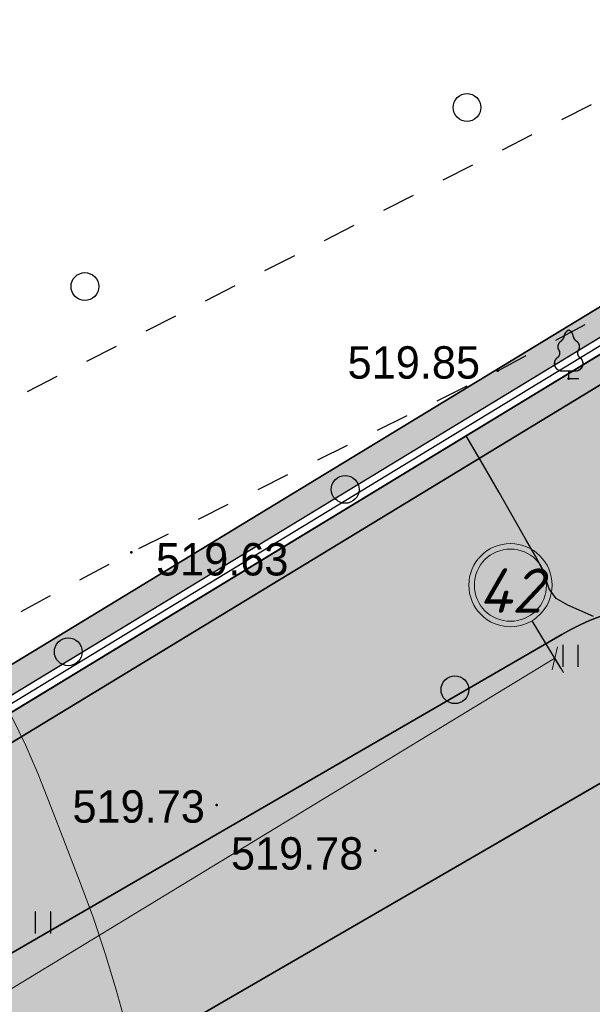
# Model space of a CAD drawing. Header units: millimetres. Extents: x 767170 to 66149698, y -983507 to 2493658.
# Tile 110 of 226: x 1940907 to 1956382, y -563826 to -537231. Entities that reach past the tile are written whole.
import ezdxf

# ---------------------------------------------------------------- set-up
doc = ezdxf.new("R2010")
doc.units = ezdxf.units.MM
doc.linetypes.add('Д_ТРОТ_ТРУБА', pattern=[3, 1.5, -1.5])
for name, color, linetype in [('(004) Точки рельефа', 7, 'Continuous'), ('(022) Возд. Линии', 7, 'Continuous'), ('(025) Дорога', 7, 'Continuous'), ('(031) Горизонтали', 42, 'Continuous'), ('(036) Растительность', 7, 'Continuous'), ('(038) Деревья', 7, 'Continuous'), ('(040) Ограда', 7, 'Continuous'), ('GLUXOY OG', 7, 'Continuous'), ('os', 3, 'Continuous')]:
    doc.layers.add(name, color=color, linetype=linetype)
doc.layers.add('(032) Горизонтали утолщенные', color=32, linetype='Continuous', lineweight=30)
doc.styles.add('BLACK', font='tahomabd.ttf')
doc.styles.add('D-431', font='txt')
doc.styles.get("Standard").update_dxf_attribs({"font": 'isocpeui.ttf'})
doc.linetypes.add('ОГРАДА_БЕТ', pattern='A,4,["|",Standard,S=0.8,R=0,X=0,Y=-0.8],4', length=8)
doc.linetypes.add('ОГРАДА_ГЛИН', pattern='A,4,["|",Standard,S=0.8,R=0,X=0,Y=-0.8],0.5,["|",Standard,S=0.8,R=0,X=0,Y=-0.8],3.5', length=8)
doc.dimstyles.new('genplan dimension', dxfattribs={"dimtxt": 1100, "dimasz": 450, "dimexe": 450, "dimexo": 0, "dimgap": 80, "dimtad": 1, "dimlfac": 0.001, "dimtxsty": 'BLACK', "dimblk": 'OBLIQUE', "dimcen": 0, "dimclrd": 186, "dimclre": 186, "dimclrt": 186, "dimadec": 1, "dimazin": 0, "dimtfac": 1, "dimtmove": 0, "dimatfit": 3, "dimldrblk": 'OBLIQUE', "dimfxl": 1, "dimlwd": 9, "dimlwe": 9, "dimarcsym": 0})

# ---------------------------------------------------------------- blocks, each defined once
blk = doc.blocks.new('d')
at = {"layer": '(038) Деревья'}
blk.add_ellipse((0, 0), major_axis=(0.2651650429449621, 0.2651650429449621), ratio=0.9999999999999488, start_param=5.497787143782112, end_param=11.7809724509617, dxfattribs=at)
blk = doc.blocks.new('I04010')
for p, q in [((-0.4122729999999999, 0.0071460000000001), (-0.4122729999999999, 1.207145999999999)), ((0.3877269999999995, 1.207145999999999), (0.3877269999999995, 0.0071460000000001))]:
    blk.add_line(p, q)
blk = doc.blocks.new('karagach-flat-45')
at = {"layer": '(038) Деревья', "const_width": 0.03750000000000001}
for points in [[(0, 1.3125, 0.2460341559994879), (-0.1171049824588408, 1.159285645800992, 0.4890786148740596)], [(0, 1.3125, -0.2460341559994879), (0.1171049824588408, 1.159285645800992, -0.4890786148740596)], [(-0.207997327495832, 1.009319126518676, 0.1815668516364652), (-0.1171049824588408, 1.159285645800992, 0.3030035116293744)], [(0.207997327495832, 1.009319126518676, -0.1815668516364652), (0.1171049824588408, 1.159285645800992, -0.3030035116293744)], [(-0.207997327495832, 1.009319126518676, 0.4308529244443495), (-0.2554195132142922, 0.7527973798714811, 0.5482763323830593)], [(0.207997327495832, 1.009319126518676, -0.4308529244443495), (0.2554195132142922, 0.7527973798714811, -0.5482763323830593)], [(-0.314697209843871, 0.5594194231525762, 0.6269492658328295), (-0.218374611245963, 0.2061839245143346, 0.7024651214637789)], [(-0.314697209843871, 0.5594194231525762, 0.3836029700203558), (-0.2554195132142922, 0.7527973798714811, 0.3529123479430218)], [(0.314697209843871, 0.5594194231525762, -0.6269492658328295), (0.218374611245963, 0.2061839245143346, -0.7024651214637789)], [(0.314697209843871, 0.5594194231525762, -0.3836029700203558), (0.2554195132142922, 0.7527973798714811, -0.3529123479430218)]]:
    blk.add_lwpolyline(points, format="xyb", dxfattribs=at)
for points in [[(0, 0.2061839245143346), (-0.218374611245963, 0.2061839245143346)], [(0, 0), (0, 0.2061839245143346)], [(0, 0.2061839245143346), (0.218374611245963, 0.2061839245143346)], [(0, 0), (0.28125, 0)]]:
    blk.add_lwpolyline(points, dxfattribs=at)
at = {"layer": '(038) Деревья'}
blk.add_lwpolyline([(0, 0), (0, 0.2061839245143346)], dxfattribs=at)
blk = doc.blocks.new('A$C05d28b1e')
at = {"layer": '(004) Точки рельефа', "color": 7, "linetype": 'ByBlock', "lineweight": -2}
for p in [(-93236.28961832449, 84554.57763954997), (-78921, 50853), (-77004, 50641), (-88825, 45949), (-82227, 37892)]:
    blk.add_point(p, dxfattribs=at)
at = {"layer": '(025) Дорога', "linetype": 'Д_ТРОТ_ТРУБА', "ltscale": 600, "flags": 128}
blk.add_lwpolyline([(27458.57960636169, 120221.9437040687), (8937.008527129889, 104733.4515533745), (7548.837046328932, 103432.7858590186), (-2273, 96670), (-15701.8629812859, 86136.91784507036), (-17766.72999620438, 85380.62311403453), (-18644.00000000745, 85674), (-40042.99999999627, 104576), (-45955.00000000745, 113584), (-51231.00000000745, 109004.9999999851), (-44895.00000000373, 102103), (-42025, 99008), (-25117.39768446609, 82840.66341361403), (-25117.39768446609, 81951.40475049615), (-25407.00000000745, 81084), (-32229, 76172), (-32638.94556894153, 76059.59519268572), (-33387.77804066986, 76494.72050660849), (-37188, 78427), (-42917.99999999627, 74170), (-43534.00000000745, 73566), (-56171.00000000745, 68379), (-72915, 59805), (-96929.00000000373, 47597), (-121277.9999999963, 30068), (-138829.0000000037, 14906), (-139804.1467532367, 14023.57079766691), (-138021.2970127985, 12053.3955911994), (-129914.0000000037, 19515.9999999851), (-105640.0000000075, 36924), (-88825.00000000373, 45949), (-78921.00000000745, 50853), (-56719.00000000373, 62542), (-42094.00000000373, 71045), (-39915.68751339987, 71829.24353212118), (-37271.13151793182, 72175.962139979), (-35502.58111401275, 71928.30599150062), (-34406.00000000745, 71614), (-29497.00000001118, 64248), (-29370.25252237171, 62877.85903450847), (-30299.91072109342, 61153.22491647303), (-32642.77542263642, 58415.5667077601), (-31513, 56567), (-31513, 56567), (-31513, 56567)], dxfattribs=at)
at = {"layer": '(031) Горизонтали', "color": 42, "linetype": 'Continuous', "lineweight": 0, "ltscale": 600}
blk.add_lwpolyline([(-88966.12593202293, 33156.6401527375), (-89236.56746445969, 34129.38404750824), (-89532.0907083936, 35109.99717952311), (-89858.91193680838, 36094.21763625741), (-90223.24742268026, 37077.78350517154), (-90629.59422547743, 38129.40604718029), (-90995.27349851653, 39083.57642875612), (-91340.17442015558, 39952.88432221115), (-91684.18616875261, 40749.91939993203), (-92047.1979226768, 41487.2713342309), (-92449.09886028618, 42177.52979747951), (-92909.77815994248, 42833.28446193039), (-93449.125, 43467.125)], dxfattribs=at)
at = {"layer": '(032) Горизонтали утолщенные', "color": 32, "linetype": 'Continuous', "lineweight": 30, "ltscale": 600}
blk.add_lwpolyline([(-83048.17536538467, 89647.40676391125), (-83745.30566788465, 89957.67554299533), (-84063.56132401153, 90131.01983734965), (-84250.65951407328, 90395.45127284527), (-84339.97052171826, 90664.69071422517), (-84469.18298464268, 90992.27749976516), (-84623.42430935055, 91275.57603369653), (-84877.64533599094, 91727.56688724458), (-85211.68074803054, 92313.30329366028), (-85605.36522894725, 92997.8384860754), (-86038.53346221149, 93746.22569778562), (-86491.02013128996, 94523.5181619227)], dxfattribs=at)
at = {"layer": '(040) Ограда', "ltscale": 600, "flags": 128}
blk.add_lwpolyline([(-65264.40736584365, 129736.0944886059), (-69527.56274084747, 127117.9602796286), (-60665.4079442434, 110685.5274772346), (-137358.727671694, 64079.83214361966), (-200340.084258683, 25825.59958398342), (-120612.5554367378, -95364.3361081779), (-115994.5822715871, -101904.9477696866)], dxfattribs=at)
at = {"layer": '(040) Ограда', "linetype": 'ОГРАДА_БЕТ', "ltscale": 600, "flags": 128}
blk.add_lwpolyline([(-64714.22453771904, 129604.5693745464), (-68996.00000000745, 126975), (-60133, 110541), (-137151.0000000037, 63738), (-199777.9999999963, 25699), (-120282.0000000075, -95139.0000000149), (-115667.8203322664, -101674.2387862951)], dxfattribs=at)
at = {"layer": '(022) Возд. Линии', "xscale": 1000, "yscale": 1000, "zscale": 1000}
blk.add_blockref('karagach-flat-45', (-77004.00000000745, 50641), dxfattribs=at)
at = {"layer": '(036) Растительность', "linetype": 'Continuous', "xscale": 500, "yscale": 500, "zscale": 500}
for p in [(-97924.1780786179, 81078.43723458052), (-76949.60146920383, 42847.17067630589)]:
    blk.add_blockref('I04010', p, dxfattribs=at)
at = {"layer": '(038) Деревья', "linetype": 'Continuous', "xscale": 1000, "yscale": 1000, "zscale": 1000}
for p in [(-86798.24089053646, 87668.63894158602), (-79752.13975318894, 57962.69707651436), (-90078.69484953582, 53126.20796938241), (-83044.78171133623, 47647.54014307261), (-90529.26976335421, 43260.90561242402)]:
    blk.add_blockref('d', p, dxfattribs=at)
at = {"layer": '(004) Точки рельефа', "linetype": 'ByBlock', "char_height": 875, "attachment_point": 4, "style": 'D-431'}
for s, insert in [('519.73', (-97133.97243679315, 84509.60294273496)), ('519.85', (-82979.16484620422, 51069.8348197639)), ('519.63', (-88156.41908337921, 45753.21846058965)), ('519.78', (-86131.51535568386, 37808.4941033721))]:
    blk.add_mtext(s, dxfattribs=dict(at, insert=insert))
blk = doc.blocks.new('_Oblique')
at = {"color": 0, "linetype": 'ByBlock', "lineweight": -2}
blk.add_line((-0.5, -0.5), (0.5, 0.5), dxfattribs=at)
blk = doc.blocks.new('*D288')
at = {"color": 186, "lineweight": 9, "transparency": 16777216}
for p, q in [((2255842.21373015, -554331.2133756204), (2330361.64044784, -509046.6128842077)), ((2330349.808324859, -509027.1421808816), (2330595.333913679, -509431.1741459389)), ((2255830.381608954, -554311.7426752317), (2256075.907195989, -554715.7746373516))]:
    blk.add_line(p, q, dxfattribs=at)
for p, xscale, yscale, zscale, rotation in [((2330361.64044784, -509046.6128842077), 450.0000000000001, 450.0000000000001, 450.0000000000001, 31.28656990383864), ((2255842.21373015, -554331.2133756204), 450, 450, 450, 211.2865699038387)]:
    blk.add_blockref('_Oblique', p, dxfattribs=dict(at, xscale=xscale, yscale=yscale, zscale=zscale, rotation=rotation))
at = {"color": 186, "transparency": 16777216, "insert": (2292697.259500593, -531023.0002948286), "char_height": 1100, "attachment_point": 5, "rotation": 31.28656990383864, "style": 'BLACK'}
blk.add_mtext('87,2', dxfattribs=at)
blk = doc.blocks.new('A$C2cdd6916')
at = {"layer": 'os', "color": 0}
blk.add_line((19282.18453569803, 52225.75967860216), (18503.20631618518, 53507.63055100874), dxfattribs=at)
at = {"layer": 'os', "color": 0, "lineweight": 0}
for radius in [1125, 975]:
    blk.add_circle((17918.97265155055, 54469.03370531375), radius, dxfattribs=at)
at = {"ltscale": 50}
blk.add_text('42', height=1200, dxfattribs=at).set_placement((17050.98614621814, 53722.37141121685))
dim = blk.add_linear_dim(base=(19119.19873189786, 52493.96583542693), p1=(-55412.06010698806, 7228.836044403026), p2=(19107.36660891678, 52513.43653875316), angle=31.28656990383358, dimstyle='genplan dimension')
dim.commit()
dim.dimension.update_dxf_attribs({"geometry": '*D288', "text_midpoint": (-18545.18221534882, 30517.57842480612), "insert": (-2311242.441715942, 561540.5787196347)})

msp = doc.modelspace()

# ---------------------------------------------------------------- hatches: boundary and pattern name
at = {"true_color": 0x7abf6e, "transparency": 33554687}
h = msp.add_hatch(color=83, dxfattribs=at)
h.dxf.hatch_style = 1
edge = h.paths.add_edge_path()
edge.add_line((1970748.476485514, -550619.8450821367), (1973559.529435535, -548958.0793507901))
edge.add_line((1973559.529435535, -548958.0793507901), (1968464.852124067, -539879.7478655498))
edge.add_line((1968464.852124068, -539879.7478655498), (1840672.305996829, -617520.7317785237))
edge.add_line((1840672.305996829, -617520.7317785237), (1859948.550380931, -646821.6125635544))
edge.add_line((1859948.55038093, -646821.6125635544), (1843343.965908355, -619497.4426312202))
edge.add_line((1843343.965908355, -619497.4426312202), (1842123.566701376, -617489.1782703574))
edge.add_line((1842123.566701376, -617489.1782703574), (1846866.488931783, -614606.9588566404))
edge.add_line((1846866.488931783, -614606.9588566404), (1848086.888142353, -616615.2232234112))
edge.add_line((1848086.888142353, -616615.2232234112), (1868468.811544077, -604229.362292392))
edge.add_line((1868468.811544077, -604229.362292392), (1955560.1191551, -553836.0047807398))
edge.add_arc((1959065.917890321, -559894.8310060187), 7000.000000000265, 48.67987082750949, 120.05482104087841, ccw=False)
edge.add_arc((1965668.573506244, -552384.5088546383), 3000.000000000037, 228.6798708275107, 299.8780372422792)
edge.add_line((1967163.039712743, -554985.7721549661), (1971766.090861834, -552341.2477086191))
edge.add_line((1971766.090861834, -552341.2477086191), (1970748.476485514, -550619.8450821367))
h = msp.add_hatch(color=83, dxfattribs=at)
h.dxf.hatch_style = 1
edge = h.paths.add_edge_path(flags=17)
edge.add_line((1940350.87137634, -574053.7158213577), (1943510.83998395, -574824.8178891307))
edge.add_line((1943510.83998395, -574824.8178891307), (1944281.942051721, -571664.8492815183))
edge.add_line((1944281.942051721, -571664.8492815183), (1947441.91065933, -572435.9513492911))
edge.add_line((1947441.91065933, -572435.9513492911), (1948213.012727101, -569275.9827416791))
edge.add_line((1948213.012727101, -569275.9827416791), (1951372.981334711, -570047.0848094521))
edge.add_line((1951372.98133471, -570047.0848094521), (1952144.083402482, -566887.1162018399))
edge.add_line((1952144.083402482, -566887.1162018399), (1955304.05201009, -567658.2182696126))
edge.add_line((1955304.05201009, -567658.2182696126), (1956075.154077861, -564498.2496620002))
edge.add_line((1956075.154077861, -564498.2496620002), (1962803.216729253, -566140.0454096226))
edge.add_line((1962803.216729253, -566140.0454096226), (1963745.771019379, -565567.2659834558))
edge.add_line((1963745.771019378, -565567.2659834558), (1965225.829636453, -568002.8206410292))
edge.add_line((1965225.829636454, -568002.8206410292), (1966677.221861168, -567120.8262410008))
edge.add_line((1966677.221861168, -567120.8262410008), (1961667.181190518, -558400.3647992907))
edge.add_arc((1959065.917890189, -559894.8310057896), 2999.999999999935, 29.87803724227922, 120.0548210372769)
edge.add_line((1957563.432718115, -557298.1911948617), (1926659.315366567, -575180.1391960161))
edge.add_arc((1928161.800538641, -577776.7790069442), 3000.000000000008, 120.0548210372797, 211.2865699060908)
edge.add_line((1925598.058793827, -579334.7354459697), (1928685.62339329, -584415.5695791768))
edge.add_line((1928685.623393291, -584415.5695791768), (1929711.120091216, -583792.3870035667))
edge.add_line((1929711.120091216, -583792.3870035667), (1930801.689598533, -585587.0062249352))
edge.add_line((1930801.689598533, -585587.0062249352), (1930846.934277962, -585559.5115524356))
edge.add_line((1930846.934277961, -585559.5115524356), (1932488.730025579, -578831.4489010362))
edge.add_line((1932488.73002558, -578831.4489010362), (1935648.698633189, -579602.550968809))
edge.add_line((1935648.698633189, -579602.550968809), (1936419.800700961, -576442.5823611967))
edge.add_line((1936419.800700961, -576442.5823611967), (1939579.76930857, -577213.6844289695))
edge.add_line((1939579.76930857, -577213.6844289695), (1940350.87137634, -574053.7158213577))

# ---------------------------------------------------------------- next in the draw order: block references
at = {"color": 5, "lineweight": 50}
msp.add_blockref('A$C05d28b1e', (2032748.063139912, -597565.0480394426), dxfattribs=at)

# ---------------------------------------------------------------- next in the draw order: hatches: boundary and pattern name
at = {"true_color": 0xb1ab95}
h = msp.add_hatch(color=253, dxfattribs=at)
h.dxf.hatch_style = 1
edge = h.paths.add_edge_path(flags=17)
edge.add_line((1955047.525999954, -783504.4460590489), (1954634.013410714, -782936.2675913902))
edge.add_line((1954634.013410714, -782936.2675913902), (1953650.451597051, -783794.0433801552))
edge.add_line((1953650.451597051, -783794.0433801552), (1916263.810219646, -732423.6978054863))
edge.add_line((1916263.810219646, -732423.6978054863), (1860948.571403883, -648341.6958428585))
edge.add_arc((1866379.956441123, -643925.8090035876), 7000.000000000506, 211.2865698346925, 219.1121955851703, ccw=False)
edge.add_line((1860397.892365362, -647561.0406871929), (1859948.550380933, -646821.6125635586))
edge.add_line((1859948.550380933, -646821.6125635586), (1840672.305996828, -617520.7317785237))
edge.add_line((1840672.305996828, -617520.7317785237), (1968464.852124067, -539879.7478655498))
edge.add_line((1968464.852124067, -539879.7478655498), (1973559.529435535, -548958.0793507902))
edge.add_line((1973559.529435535, -548958.0793507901), (1970748.476485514, -550619.8450821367))
edge.add_line((1970748.476485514, -550619.8450821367), (1973801.790616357, -555784.8497112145))
edge.add_line((1973801.790616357, -555784.8497112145), (1976496.635326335, -554191.7809679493))
edge.add_line((1976496.635326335, -554191.7809679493), (2029831.790409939, -649231.0127119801))
edge.add_line((2029831.790409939, -649231.0127119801), (1999207.491162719, -669492.4083698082))
edge.add_line((1999207.491162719, -669492.4083698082), (1998976.02385292, -674541.596867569))
edge.add_line((1998976.02385292, -674541.596867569), (2000332.408228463, -676379.5845428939))
edge.add_line((2000332.408228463, -676379.5845428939), (1979461.352329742, -695126.8030744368))
edge.add_line((1979461.352329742, -695126.8030744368), (2010428.66500042, -735054.4432709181))
edge.add_line((2010428.66500042, -735054.4432709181), (1963852.336794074, -775045.8964697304))
edge.add_line((1963852.336794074, -775045.8964697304), (1960985.087918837, -771707.5902839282))
edge.add_line((1960985.087918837, -771707.5902839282), (1956614.651568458, -775461.3288604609))
edge.add_line((1956614.651568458, -775461.3288604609), (1959631.802237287, -779606.9826770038))
edge.add_line((1959631.802237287, -779606.9826770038), (1960742.346307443, -778638.4641736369))
edge.add_line((1960742.346307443, -778638.4641736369), (1958201.535397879, -775680.2261045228))
edge.add_line((1958201.535397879, -775680.2261045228), (1960856.635670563, -773399.7782226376))
edge.add_line((1960856.635670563, -773399.7782226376), (1963397.984121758, -776358.6421455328))
edge.add_line((1963397.984121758, -776358.6421455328), (2011389.950775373, -735151.6908409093))
edge.add_line((2011389.950775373, -735151.6908409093), (1980413.594824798, -695212.390710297))
edge.add_line((1980413.594824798, -695212.390710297), (2001273.160606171, -676475.4930624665))
edge.add_line((2001273.160606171, -676475.4930624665), (1999686.657196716, -674325.6793621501))
edge.add_line((1999686.657196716, -674325.6793621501), (1999890.463491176, -669879.8835447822))
edge.add_line((1999890.463491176, -669879.8835447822), (2030760.640334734, -649455.8123846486))
edge.add_line((2030760.640334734, -649455.8123846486), (1968720.671129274, -538905.2570995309))
edge.add_line((1968720.671129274, -538905.2570995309), (1839688.706668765, -617299.2556584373))
edge.add_line((1839688.706668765, -617299.2556584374), (1915688.101631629, -732822.2365445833))
edge.add_line((1915688.101631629, -732822.2365445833), (1953534.35397895, -784824.1011186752))
edge.add_line((1953534.35397895, -784824.1011186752), (1955047.525999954, -783504.4460590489))
h.paths.add_polyline_path([(1915359.12529562, -733049.9729669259), (1839126.649909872, -617172.697875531), (1968866.853417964, -538348.4052332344), (2031291.411720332, -649584.2693404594), (2000280.733393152, -670101.2979304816), (2000092.733393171, -674202.2979304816), (2001810.733393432, -676530.2979307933), (1980957.733393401, -695261.2979307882), (2011937.448988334, -735204.9298118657), (1963658.580920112, -776662.052118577), (1964179.574012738, -777268.6386199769), (1961524.473740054, -779549.0865018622), (1961002.976365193, -778941.9128702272), (1959868.095145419, -779931.6560870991), (1961042.315831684, -781545.0698684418), (1965871.761951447, -777397.0908682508), (1965025.077039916, -776411.3049806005), (2012898.716097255, -735302.1533148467), (1981909.975888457, -695346.8855666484), (2002751.48577114, -676626.2064503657), (2000803.366736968, -673986.3804250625), (2000963.70572161, -670488.7731054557), (2032220.261645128, -649809.0690131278), (1969122.672423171, -537373.9144672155), (1838143.05058181, -616951.2217554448), (1914783.416707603, -733448.5117060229), (1953351.914864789, -786442.7632792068), (1955697.331497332, -784397.2979367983), (1955283.818908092, -783829.1194691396), (1953468.012482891, -785412.7055406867)])
at = {"true_color": 0x939598}
h = msp.add_hatch(color=252, dxfattribs=at)
h.dxf.hatch_style = 1
edge = h.paths.add_edge_path(flags=16)
edge.add_line((1880427.270110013, -639484.9940303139), (1867770.281991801, -647176.5004474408))
edge.add_arc((1866212.325555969, -644612.7587006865), 3000.000000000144, 211.286569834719, 301.28656983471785, ccw=False)
edge.add_line((1863648.583809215, -646170.7151365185), (1849710.570223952, -623234.6005741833))
edge.add_arc((1852274.311970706, -621676.6441383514), 2999.999999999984, 121.28656983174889, 211.2865698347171, ccw=False)
edge.add_line((1850716.355535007, -619112.9023915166), (1864253.704478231, -610886.410805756))
edge.add_arc((1865811.66091393, -613450.1525525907), 2999.999999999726, 29.088455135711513, 121.2865698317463, ccw=False)
edge.add_line((1868433.271513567, -611991.6746254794), (1876107.627853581, -625786.3118650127))
edge.add_line((1876107.627853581, -625786.3118650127), (1877080.662450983, -627535.339235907))
edge.add_line((1877080.662450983, -627535.339235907), (1879026.731645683, -631033.3939775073))
edge.add_line((1879026.731645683, -631033.3939775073), (1879999.766243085, -632782.4213484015))
edge.add_line((1879999.766243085, -632782.4213484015), (1881490.924273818, -635462.7743564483))
edge.add_arc((1878869.313674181, -636921.2522835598), 3000.000000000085, -58.71343016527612, 29.088455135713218, ccw=False)
edge = h.paths.add_edge_path(flags=16)
edge.add_line((1939772.024585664, -650296.191755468), (1947878.067849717, -665367.2723044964))
edge.add_arc((1945235.984964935, -666788.3275567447), 2999.999999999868, -61.726229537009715, 28.273770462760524, ccw=False)
edge.add_line((1946657.040217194, -669430.4104415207), (1918933.76865556, -684341.487186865))
edge.add_arc((1917512.713403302, -681699.4043020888), 2999.999999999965, 209.0884551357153, 298.27377046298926, ccw=False)
edge.add_line((1914891.102803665, -683157.8822292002), (1907381.915698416, -669660.1362956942))
edge.add_arc((1910003.526298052, -668201.6583685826), 2999.999999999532, 121.28656990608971, 209.0884551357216, ccw=False)
edge.add_line((1908445.569859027, -665637.9166237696), (1935571.985261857, -649153.5052629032))
edge.add_arc((1937129.941700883, -651717.2470077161), 2999.999999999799, 28.273770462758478, 121.2865699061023, ccw=False)
edge = h.paths.add_edge_path(flags=16)
edge.add_line((1976178.983053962, -650225.9773043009), (1970787.97263227, -640746.64066798))
edge.add_line((1970787.97263227, -640746.64066798), (1966845.925335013, -633815.1027105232))
edge.add_arc((1969453.701191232, -632332.0298587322), 3000.000000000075, 120.09939656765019, 209.6273998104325, ccw=False)
edge.add_line((1967949.196314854, -629736.5597516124), (1991375.965033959, -616156.8665472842))
edge.add_arc((1992880.469910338, -618752.3366544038), 2999.999999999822, 29.878037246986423, 120.0993965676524, ccw=False)
edge.add_line((1995481.733210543, -617257.8704476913), (1998348.35452715, -622247.5027277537))
edge.add_line((1998348.35452715, -622247.5027277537), (2000919.195362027, -626722.3004076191))
edge.add_line((2000919.195362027, -626722.3004076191), (2002845.285739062, -630074.8474161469))
edge.add_arc((2000244.022438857, -631569.3136228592), 2999.999999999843, -59.03634284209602, 29.878037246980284, ccw=False)
edge.add_line((2001787.505243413, -634141.795077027), (1990233.700708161, -641074.0505451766))
edge.add_arc((1991777.183512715, -643646.531999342), 2999.99999999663, 120.9636571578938, 150.6005223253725)
edge.add_line((1989163.528653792, -642173.8445652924), (1986037.705463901, -647721.405289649))
edge.add_arc((1983424.050604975, -646248.7178555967), 3000.000000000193, 298.2737704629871, 330.60052232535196, ccw=False)
edge.add_line((1984845.105857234, -648890.8007403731), (1980207.81416244, -651384.9873372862))
edge.add_arc((1978786.758910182, -648742.9044525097), 3000.000000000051, 209.6273998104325, 298.2737704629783, ccw=False)
edge = h.paths.add_edge_path(flags=16)
edge.add_line((1961667.181190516, -558400.3647992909), (1966677.221861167, -567120.826241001))
edge.add_line((1966677.221861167, -567120.8262410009), (1970161.498557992, -573185.5475844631))
edge.add_line((1970161.498557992, -573185.5475844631), (1974618.857152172, -580944.0122971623))
edge.add_arc((1972017.593851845, -582438.4785036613), 2999.999999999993, -59.41036551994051, 29.87803724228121, ccw=False)
edge.add_line((1973544.250917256, -585020.9808182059), (1964930.634398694, -590112.9563191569))
edge.add_line((1964930.634398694, -590112.9563191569), (1960857.898221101, -592520.5713776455))
edge.add_line((1960857.898221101, -592520.5713776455), (1950497.233115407, -598645.3219720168))
edge.add_line((1950497.233115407, -598645.3219720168), (1952574.662052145, -602063.8971988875))
edge.add_line((1952574.662052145, -602063.8971988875), (1961717.472685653, -596659.086379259))
edge.add_arc((1963244.130950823, -599241.5879845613), 3000.000000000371, 30.60362588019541, 120.58966109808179, ccw=False)
edge.add_line((1965826.260384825, -597714.3003279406), (1968293.686331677, -601887.0498475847))
edge.add_line((1968293.686331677, -601887.0498475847), (1971711.755776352, -599809.9282688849))
edge.add_line((1971711.755776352, -599809.9282688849), (1969269.969684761, -595679.3881652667))
edge.add_arc((1971852.471999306, -594152.7310998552), 2999.999999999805, 120.58963448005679, 210.5896344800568, ccw=False)
edge.add_line((1970325.814933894, -591570.2287853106), (1975472.875033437, -588527.5226383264))
edge.add_arc((1976999.532098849, -591110.0249528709), 2999.999999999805, 29.878037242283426, 120.58963448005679, ccw=False)
edge.add_line((1979600.795399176, -589615.5587463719), (1985817.426371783, -600436.2075709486))
edge.add_line((1985817.426371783, -600436.2075709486), (1980132.892931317, -603702.060406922))
edge.add_line((1980132.892931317, -603702.060406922), (1982210.79604218, -607121.4159251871))
edge.add_line((1982210.79604218, -607121.4159251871), (1987810.047980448, -603904.5586380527))
edge.add_line((1987810.047980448, -603904.5586380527), (1990500.142011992, -608586.928067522))
edge.add_arc((1987898.878711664, -610081.3942740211), 3000.000000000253, -59.90060343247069, 29.878037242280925, ccw=False)
edge.add_line((1989403.383588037, -612676.8643811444), (1960880.314669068, -629210.7077723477))
edge.add_line((1960880.314669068, -629210.7077723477), (1964534.702022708, -635224.2940161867))
edge.add_line((1964534.702022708, -635224.2940161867), (1963409.616454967, -635864.1434332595))
edge.add_line((1963409.616454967, -635864.1434332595), (1972585.133428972, -651998.0046958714))
edge.add_arc((1969977.357572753, -653481.0775476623), 3000.000000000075, -61.72622953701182, 29.627399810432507, ccw=False)
edge.add_line((1971398.412825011, -656123.1604324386), (1955463.983166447, -664693.5596006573))
edge.add_arc((1954042.927914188, -662051.4767158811), 2999.999999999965, 208.2737704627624, 298.27377046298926, ccw=False)
edge.add_line((1951400.845029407, -663472.5319681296), (1942878.026545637, -647626.5662251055))
edge.add_arc((1945520.109430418, -646205.5109728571), 2999.999999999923, 120.0993965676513, 208.2737704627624, ccw=False)
edge.add_line((1944015.60455404, -643610.0408657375), (1946516.52934272, -642160.3406631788))
edge.add_line((1946516.52934272, -642160.3406631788), (1944591.162648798, -638991.9960011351))
edge.add_line((1944591.162648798, -638991.9960011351), (1920129.358980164, -653857.1533879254))
edge.add_line((1920129.358980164, -653857.1533879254), (1906696.309750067, -662020.2632589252))
edge.add_arc((1905138.353311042, -659456.521514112), 2999.999999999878, 209.0884782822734, 301.28656990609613, ccw=False)
edge.add_line((1902516.743300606, -660915.0005003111), (1891323.472172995, -640795.1223127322))
edge.add_arc((1893945.082772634, -639336.6443856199), 3000.000000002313, 120.58963448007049, 209.0884551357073, ccw=False)
edge.add_line((1892418.42570722, -636754.142071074), (1903041.634522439, -630474.1876626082))
edge.add_arc((1904376.635843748, -633160.778713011), 3000.000000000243, 30.58965835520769, 116.42336694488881, ccw=False)
edge.add_line((1906959.137522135, -631634.1205714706), (1910189.363449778, -637098.3902648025))
edge.add_line((1910189.363449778, -637098.3902648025), (1913685.657572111, -635071.7086467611))
edge.add_line((1913685.657572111, -635071.7086467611), (1910422.340058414, -629631.695035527))
edge.add_arc((1912984.976892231, -628071.9218283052), 2999.999999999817, 120.589634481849, 211.3271806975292, ccw=False)
edge.add_line((1911458.319826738, -625489.4195138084), (1923775.464070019, -618217.2974388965))
edge.add_line((1923775.464070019, -618217.2974388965), (1921698.035133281, -614798.722212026))
edge.add_line((1921698.035133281, -614798.722212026), (1909287.457220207, -622135.2873527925))
edge.add_line((1909287.457220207, -622135.2873527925), (1897140.570620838, -629315.9702684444))
edge.add_line((1897140.570620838, -629315.9702684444), (1890608.477607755, -633177.4444263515))
edge.add_arc((1889081.820542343, -630594.9421118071), 2999.999999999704, 209.0884551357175, 300.5896344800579, ccw=False)
edge.add_line((1886460.209942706, -632053.4200389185), (1873748.146825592, -609203.5168682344))
edge.add_arc((1876369.75742523, -607745.0389411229), 3000.000000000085, 120.0548210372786, 209.0884551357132, ccw=False)
edge.add_line((1874867.272253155, -605148.3991301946), (1891769.453651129, -595368.3453779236))
edge.add_line((1891769.453651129, -595368.3453779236), (1912374.495546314, -583445.717608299))
edge.add_arc((1913876.980718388, -586042.3574192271), 3000.000000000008, 31.28656990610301, 120.05482103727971, ccw=False)
edge.add_line((1916440.722463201, -584484.4009802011), (1919712.527286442, -589868.4171157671))
edge.add_line((1919712.527286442, -589868.4171157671), (1928685.62339329, -584415.569579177))
edge.add_line((1928685.62339329, -584415.569579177), (1925598.058793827, -579334.73544597))
edge.add_arc((1928161.80053864, -577776.7790069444), 3000.000000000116, 120.0548210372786, 211.2865699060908, ccw=False)
edge.add_line((1926659.315366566, -575180.1391960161), (1953848.742367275, -559447.6102815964))
edge.add_line((1953848.742367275, -559447.6102815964), (1957563.432718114, -557298.1911948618))
edge.add_arc((1959065.917890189, -559894.8310057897), 2999.999999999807, 29.878037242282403, 120.0548210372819, ccw=False)
edge = h.paths.add_edge_path(flags=16)
edge.add_line((1958721.111411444, -747458.9423001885), (1947104.752274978, -756998.5940556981))
edge.add_arc((1945200.814969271, -754680.1845284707), 3000.000000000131, 216.0466201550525, 309.39371673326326, ccw=False)
edge.add_line((1942775.199588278, -756445.5145326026), (1939238.506555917, -751585.9942179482))
edge.add_arc((1941664.12193691, -749820.6642138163), 2999.999999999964, 129.393716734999, 216.0466201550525, ccw=False)
edge.add_line((1939760.184631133, -747502.2546866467), (1951105.362188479, -738185.3041915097))
edge.add_arc((1953009.299494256, -740503.7137186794), 2999.999999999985, 39.39371673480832, 129.3937167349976, ccw=False)
edge.add_line((1955327.709021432, -738599.7764129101), (1959135.583632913, -743236.595467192))
edge.add_arc((1956817.174105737, -745140.5327729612), 3000.000000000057, -50.60628326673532, 39.39371673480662, ccw=False)
edge = h.paths.add_edge_path()
edge.add_arc((2000244.022438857, -631569.313622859), 7000.000000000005, 300.9636571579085, 389.8780372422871)
edge.add_line((2006313.636806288, -628082.2258076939), (1997442.134665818, -612640.5163622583))
edge.add_line((1997442.134665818, -612640.5163622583), (1968511.551391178, -562284.0317607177))
edge.add_arc((1971112.814691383, -560789.565554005), 2999.999999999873, 119.87803724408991, 209.8780372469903, ccw=False)
edge.add_line((1969618.348484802, -558188.3022537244), (1973801.790616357, -555784.8497112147))
edge.add_line((1973801.790616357, -555784.8497112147), (1971766.090861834, -552341.2477086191))
edge.add_line((1971766.090861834, -552341.2477086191), (1967163.039712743, -554985.7721549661))
edge.add_arc((1965668.573506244, -552384.5088546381), 3000.000000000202, 228.6798708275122, 299.8780372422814, ccw=False)
edge.add_arc((1959065.91789032, -559894.8310060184), 7000.000000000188, 48.67987082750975, 120.0548210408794)
edge.add_line((1955560.119155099, -553836.0047807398), (1868468.811544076, -604229.3622923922))
edge.add_line((1868468.811544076, -604229.3622923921), (1848086.888142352, -616615.2232234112))
edge.add_line((1848086.888142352, -616615.2232234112), (1843343.965908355, -619497.4426312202))
edge.add_line((1843343.965908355, -619497.4426312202), (1859948.550380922, -646821.612563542))
edge.add_line((1859948.550380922, -646821.612563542), (1860397.892365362, -647561.040687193))
edge.add_arc((1866379.956441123, -643925.8090035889), 6999.999999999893, 211.2865698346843, 301.286569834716)
edge.add_line((1870015.188124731, -649907.8730793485), (1881933.271575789, -642665.3905481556))
edge.add_arc((1883491.228011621, -645229.1322949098), 3000.000000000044, 29.08845513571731, 121.28656983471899, ccw=False)
edge.add_line((1886112.838611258, -643770.6543677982), (1887831.193060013, -646859.3923960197))
edge.add_arc((1885209.582460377, -648317.8703231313), 2999.999999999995, -60.91154486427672, 29.088455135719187, ccw=False)
edge.add_line((1886668.060387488, -650939.4809227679), (1884046.449787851, -652397.9588498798))
edge.add_line((1884046.449787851, -652397.9588498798), (1901548.184913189, -683857.2860455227))
edge.add_line((1901548.184913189, -683857.2860455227), (1903487.351525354, -682778.471479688))
edge.add_arc((1904945.829452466, -685400.0820793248), 2999.999999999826, 15.949142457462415, 119.08845513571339, ccw=False)
edge.add_line((1907830.347397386, -684575.7300759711), (1913466.043012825, -704320.2375012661))
edge.add_line((1913466.043012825, -704320.2375012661), (1933901.402989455, -754449.0506934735))
edge.add_line((1933901.402989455, -754449.0506934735), (1959156.82424267, -789150.7427848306))
edge.add_arc((1956731.208861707, -790916.0727890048), 2999.999999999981, -46.41797687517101, 36.04662015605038, ccw=False)
edge.add_line((1958799.38575203, -793089.2373824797), (1967567.79840826, -784744.4353021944))
edge.add_arc((1965499.590805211, -782571.2999380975), 2999.999999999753, 216.0466201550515, 313.5828328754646, ccw=False)
edge.add_line((1963073.975424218, -784336.6299422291), (1948669.687976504, -764544.7150573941))
edge.add_arc((1951095.303357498, -762779.3850532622), 2999.999999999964, 129.3937167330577, 216.0466201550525, ccw=False)
edge.add_line((1949191.366051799, -760460.9755260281), (1990627.811917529, -726439.6768421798))
edge.add_line((1990627.811917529, -726439.6768421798), (1991893.53149465, -727981.4453271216))
edge.add_line((1991893.53149465, -727981.4453271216), (1994990.747519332, -725445.5449609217))
edge.add_line((1994990.747519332, -725445.5449609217), (1977216.63745039, -703802.1505087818))
edge.add_line((1977216.63745039, -703802.1505087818), (1947077.314029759, -728553.3351284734))
edge.add_line((1947077.314029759, -728553.3351284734), (1948981.251335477, -730871.7446555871))
edge.add_arc((1946662.841808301, -732775.6819613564), 2999.999999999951, -50.60628326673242, 39.39371673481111, ccw=False)
edge.add_line((1948566.779114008, -735094.0914885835), (1939668.19470239, -742401.837005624))
edge.add_arc((1937764.257396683, -740083.4274783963), 3000.000000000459, 202.1786080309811, 309.3937167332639, ccw=False)
edge.add_line((1934986.222623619, -741215.9127099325), (1919036.695335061, -702091.0392125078))
edge.add_arc((1921814.730108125, -700958.5539809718), 3000.000000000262, 165.4416731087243, 202.178608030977, ccw=False)
edge.add_line((1918911.053349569, -700204.4576463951), (1921995.660624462, -688327.0594378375))
edge.add_arc((1924899.337383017, -689081.155772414), 2999.999999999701, 118.2737704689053, 165.4416731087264, ccw=False)
edge.add_line((1923478.282130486, -686439.0728877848), (1986229.336207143, -652688.1578365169))
edge.add_arc((1981966.170449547, -644761.9091826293), 8999.999999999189, 298.2737704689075, 330.6005223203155)
edge.add_line((1989807.135025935, -649179.971485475), (1992128.924868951, -645059.3704923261))
edge.add_arc((1994742.579727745, -646532.0579266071), 2999.999999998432, 120.96365715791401, 150.6005223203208, ccw=False)
edge.add_line((1993199.096923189, -643959.5764724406), (2003845.482316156, -637571.7703492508))

# ---------------------------------------------------------------- next in the draw order: block references
msp.add_blockref('A$C2cdd6916', (1936250.654056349, -606973.8286106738, -3655.999999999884))

# ---------------------------------------------------------------- next in the draw order: block references
at = {"color": 5, "lineweight": 50}
msp.add_blockref('A$C05d28b1e', (2039466.73339316, -642998.2979304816), dxfattribs=at)

# ---------------------------------------------------------------- next in the draw order: linework, layer by layer
for points in [[(1955743.908515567, -784356.6775731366), (1953351.914864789, -786442.7632792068), (1914783.416707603, -733448.5117060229), (1838143.05058181, -616951.2217554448), (1969122.672423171, -537373.9144672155), (2032220.261645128, -649809.0690131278), (2000963.70572161, -670488.7731054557), (2000803.366736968, -673986.3804250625), (2002751.48577114, -676626.2064503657), (1981909.975888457, -695346.8855666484), (2012898.716097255, -735302.1533148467), (1965025.077039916, -776411.3049806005), (1965871.761951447, -777397.0908682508), (1961042.315831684, -781545.0698684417)], [(1965025.077039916, -776411.3049806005), (2012898.716097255, -735302.1533148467), (1981909.975888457, -695346.8855666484), (2002751.48577114, -676626.2064503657), (2000803.366736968, -673986.3804250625), (2000963.70572161, -670488.7731054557), (2032220.261645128, -649809.0690131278), (1969122.672423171, -537373.9144672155), (1838143.05058181, -616951.2217554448), (1914783.416707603, -733448.5117060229), (1953351.914864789, -786442.7632792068)], [(1953468.012482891, -785412.7055406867), (1915359.12529562, -733049.9729669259), (1839126.649909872, -617172.697875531), (1968866.853417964, -538348.4052332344), (2031291.411720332, -649584.2693404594), (2000280.733393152, -670101.2979304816), (2000092.733393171, -674202.2979304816), (2001810.733393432, -676530.2979307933), (1980957.733393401, -695261.2979307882), (2011937.448988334, -735204.9298118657), (1963658.580920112, -776662.052118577)], [(1963397.984121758, -776358.6421455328), (2011389.950775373, -735151.6908409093), (1980413.594824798, -695212.390710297), (2001273.160606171, -676475.4930624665), (1999686.657196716, -674325.6793621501), (1999890.463491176, -669879.8835447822), (2030760.640334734, -649455.8123846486), (1968720.671129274, -538905.2570995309), (1839688.706668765, -617299.2556584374), (1915688.101631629, -732822.2365445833), (1953534.35397895, -784824.1011186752)], [(1973559.529435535, -548958.0793507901), (1968464.852124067, -539879.7478655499), (1840672.305996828, -617520.7317785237), (1916263.810219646, -732423.6978054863), (1953650.451597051, -783794.0433801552), (1954634.013410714, -782936.2675913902)], [(1955560.119155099, -553836.0047807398), (1868468.811544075, -604229.3622923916)], [(1957563.432718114, -557298.1911948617), (1953848.742367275, -559447.6102815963)]]:
    msp.add_lwpolyline(points)
for points in [[(1953650.451597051, -783794.0433801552), (1916263.810219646, -732423.6978054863), (1860948.571403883, -648341.6958428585, -0.0341590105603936), (1860397.892365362, -647561.0406871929), (1859948.550380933, -646821.6125635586), (1840672.305996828, -617520.7317785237), (1968464.852124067, -539879.7478655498), (1973559.529435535, -548958.0793507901), (1970748.476485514, -550619.8450821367), (1973801.790616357, -555784.8497112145), (1976496.635326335, -554191.7809679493), (2029831.790409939, -649231.0127119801), (1999207.491162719, -669492.4083698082), (1998976.02385292, -674541.596867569), (2000332.408228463, -676379.5845428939), (1979461.352329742, -695126.8030744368), (2010428.66500042, -735054.4432709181), (1963852.336794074, -775045.8964697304)], [(1997442.134665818, -612640.5163622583), (1968511.551391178, -562284.0317607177, -0.4142135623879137), (1969618.348484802, -558188.3022537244), (1973801.790616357, -555784.8497112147), (1971766.090861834, -552341.2477086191), (1967163.039712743, -554985.7721549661, -0.3210560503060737), (1963687.776821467, -554637.6055000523, 0.321907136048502), (1955560.119155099, -553836.0047807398), (1868468.811544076, -604229.3622923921)], [(1963687.776821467, -554637.6055000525, 0.3219071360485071), (1955560.119155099, -553836.0047807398), (1868468.811544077, -604229.362292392), (1843343.965908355, -619497.4426312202), (1859948.550380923, -646821.612563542), (1860397.892365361, -647561.0406871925, 0.4142135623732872), (1870015.188124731, -649907.8730793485), (1881933.271575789, -642665.3905481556, -0.4254953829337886), (1886112.838611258, -643770.6543677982), (1887831.193060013, -646859.3923960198, -0.4142135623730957), (1886668.060387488, -650939.480922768), (1884046.449787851, -652397.9588498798), (1901548.184913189, -683857.2860455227), (1903487.351525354, -682778.471479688, -0.4830922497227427), (1907830.347397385, -684575.7300759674), (1913466.043012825, -704320.2375012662), (1933901.402989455, -754449.0506934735), (1959156.824242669, -789150.7427848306, -0.376197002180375)], [(1966677.221861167, -567120.8262410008), (1961667.181190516, -558400.3647992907, 0.4151175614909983), (1957563.432718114, -557298.1911948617), (1926659.315366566, -575180.139196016, 0.4205243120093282)], [(1926659.315366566, -575180.1391960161), (1953848.742367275, -559447.6102815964), (1957563.432718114, -557298.1911948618, -0.4151175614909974), (1961667.181190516, -558400.3647992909), (1966677.221861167, -567120.8262410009)], [(1926659.315366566, -575180.1391960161), (1957563.432718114, -557298.1911948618, -0.4151175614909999), (1961667.181190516, -558400.3647992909), (1974618.857152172, -580944.0122971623, -0.4105805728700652)]]:
    msp.add_lwpolyline(points, format="xyb")
msp.add_lwpolyline([(1970748.476485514, -550619.8450821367), (1973559.529435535, -548958.0793507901), (1968464.852124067, -539879.7478655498), (1840672.305996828, -617520.7317785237), (1859948.55038093, -646821.6125635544), (1843343.965908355, -619497.4426312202), (1842123.566701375, -617489.1782703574), (1846866.488931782, -614606.9588566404), (1848086.888142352, -616615.2232234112), (1868468.811544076, -604229.362292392), (1955560.119155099, -553836.0047807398, -0.3219071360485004), (1963687.776821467, -554637.6055000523, 0.3210560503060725), (1967163.039712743, -554985.7721549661), (1971766.090861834, -552341.2477086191)], format="xyb", close=True)
at = {"layer": 'GLUXOY OG', "color": 186, "linetype": 'ОГРАДА_ГЛИН', "lineweight": 30, "ltscale": 400}
for points in [[(1953468.012482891, -785412.7055406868), (1915359.12529562, -733049.9729669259), (1839126.649909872, -617172.697875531), (1968866.853417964, -538348.4052332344), (2031291.411720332, -649584.2693404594), (2000280.733393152, -670101.2979304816), (2000092.733393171, -674202.2979304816), (2001810.733393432, -676530.2979307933), (1980957.733393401, -695261.2979307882), (2011937.448988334, -735204.9298118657)], [(2011389.950775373, -735151.6908409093), (1980413.594824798, -695212.390710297), (2001273.160606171, -676475.4930624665), (1999686.657196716, -674325.6793621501), (1999890.463491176, -669879.8835447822), (2030760.640334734, -649455.8123846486), (1968720.671129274, -538905.2570995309), (1839688.706668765, -617299.2556584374), (1915688.101631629, -732822.2365445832), (1953534.35397895, -784824.1011186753)]]:
    msp.add_lwpolyline(points, dxfattribs=at)
at = {"layer": 'GLUXOY OG', "color": 186, "lineweight": 30, "ltscale": 400}
msp.add_lwpolyline([(2011663.699881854, -735178.3103263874), (1980685.6641091, -695236.8443205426), (2001541.946999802, -676502.8954966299), (1999889.695294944, -674263.9886463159), (2000085.598442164, -669990.5907376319), (2031026.026027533, -649520.040862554), (1968793.762273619, -538626.8311663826), (1839407.678289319, -617235.9767669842), (1915523.613463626, -732936.1047557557), (1953501.18323092, -785118.403329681)], dxfattribs=at)

doc.saveas('drawing.dxf')
